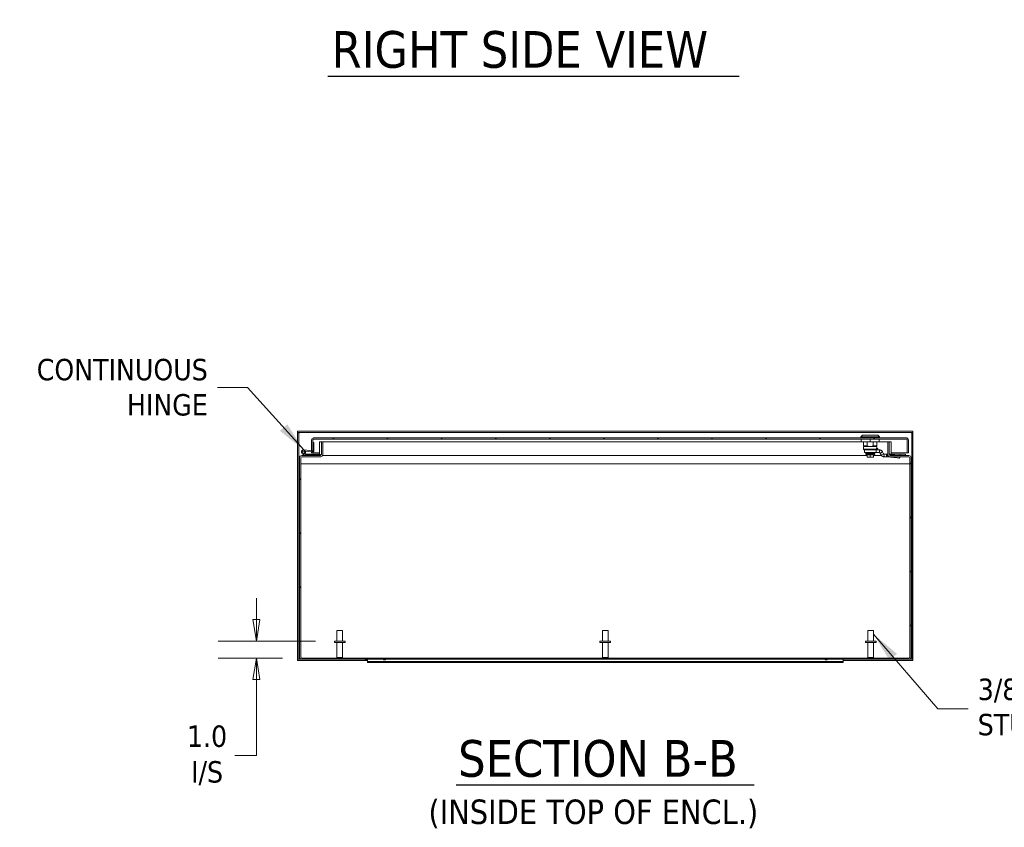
# Model space of a CAD drawing. Header units: inches. Extents: x 18 to 297, y 11 to 185.
# Tile 5 of 13: x 125 to 182, y 35 to 82. Entities that reach past the tile are written whole.
import ezdxf

# ---------------------------------------------------------------- set-up
doc = ezdxf.new("R2010")
doc.units = ezdxf.units.IN
doc.header["$LTSCALE"] = 18
doc.header["$MEASUREMENT"] = 0
doc.layers.get('0').update_dxf_attribs({"lineweight": 5})
for name, color, linetype, lineweight in [('Dimension (ANSI)', 7, 'Continuous', 5), ('Hatch (ANSI)', 7, 'Continuous', 5), ('Symbol (ANSI)', 7, 'Continuous', 5), ('Visible (ANSI)', 7, 'Continuous', 5)]:
    doc.layers.add(name, color=color, linetype=linetype, lineweight=lineweight)
doc.styles.add('ROMANS', font='tahoma.ttf')
doc.styles.add('Text Style168', font='tahoma.ttf')
doc.styles.add('Text Style40', font='tahoma.ttf')
doc.dimstyles.new('Default (ANSI)', dxfattribs={"dimscale": 18, "dimtxt": 0.07, "dimasz": 0.07, "dimexe": 0.125, "dimexo": 0.0625, "dimgap": 0.031496, "dimtad": 0, "dimtih": 1, "dimtoh": 1, "dimrnd": 1e-08, "dimzin": 0, "dimdsep": 46, "dimtxsty": 'ROMANS', "dimblk": 'Filled-1', "dimcen": 0.09, "dimdle": 0.393701, "dimclrd": 256, "dimclre": 256, "dimclrt": 256, "dimadec": 0, "dimazin": 0, "dimtfac": 1, "dimtofl": 0, "dimtmove": 0, "dimatfit": 3, "dimfxl": 1, "dimtolj": 1, "dimtzin": 0, "dimlwd": -1, "dimlwe": -1, "dimarcsym": 0})
doc.dimstyles.new('Default (ANSI)$7', dxfattribs={"dimscale": 18, "dimtxt": 0.07, "dimasz": 0.098425, "dimexe": 0.125, "dimexo": 0.0625, "dimgap": 0.031496, "dimtad": 0, "dimtih": 1, "dimtoh": 1, "dimrnd": 1e-08, "dimzin": 0, "dimdsep": 46, "dimtxsty": 'ROMANS', "dimblk": 'Filled-1', "dimcen": 0.09, "dimdle": 0.393701, "dimclrd": 256, "dimclre": 256, "dimclrt": 256, "dimadec": 0, "dimazin": 0, "dimtfac": 1, "dimtofl": 0, "dimtmove": 0, "dimatfit": 3, "dimfxl": 1, "dimtolj": 1, "dimtzin": 0, "dimlwd": -1, "dimlwe": -1, "dimarcsym": 0})

# ---------------------------------------------------------------- blocks, each defined once
blk = doc.blocks.new('Filled-1')
at = {"color": 0}
for p, q in [((0, 0), (-1, 0.167)), ((-1, 0.167), (-1, -0.167)), ((-1, 0), (0, 0)), ((-1, -0.167), (0, 0))]:
    blk.add_line(p, q, dxfattribs=at)
at = {"color": 0, "flags": 128}
blk.add_lwpolyline([(-1, -0.167), (0, 0), (-1, 0.167), (-1, -0.167)], dxfattribs=at)
at = {"color": 0}
blk.add_solid([(-1, -0.167), (0, 0), (-1, 0.167), (-1, -0.167)], dxfattribs=at)
blk = doc.blocks.new('*D20')
at = {"layer": 'Defpoints', "color": 0, "transparency": 16777216}
for p in [(138.439, 45.566), (143.035, 45.566), (141.109, 44.566)]:
    blk.add_point(p, dxfattribs=at)
at = {"layer": 'Dimension (ANSI)', "transparency": 16777216}
for p, q in [((138.439, 46.826), (138.439, 48.086)), ((141.91, 45.566), (136.189, 45.566)), ((139.984, 44.566), (136.189, 44.566)), ((138.439, 43.306), (138.439, 38.833)), ((138.439, 38.833), (137.179, 38.833))]:
    blk.add_line(p, q, dxfattribs=at)
at = {"layer": 'Dimension (ANSI)', "transparency": 16777216, "xscale": 1.260000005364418, "yscale": 1.260000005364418, "zscale": 1.260000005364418}
for p, rotation in [((138.439, 45.566), 270), ((138.439, 44.566), 90)]:
    blk.add_blockref('Filled-1', p, dxfattribs=dict(at, rotation=rotation))
at = {"layer": 'Dimension (ANSI)', "transparency": 16777216, "insert": (135.535, 38.833), "char_height": 1.26, "attachment_point": 5, "style": 'ROMANS'}
blk.add_mtext('\\A1;\\fTahoma|b0|i0;\\H1.2600;1.0\\P\\fTahoma|b0|i0;\\H1.2600;I/S', dxfattribs=at)

msp = doc.modelspace()

# ---------------------------------------------------------------- hatches: boundary and pattern name
at = {"layer": 'Hatch (ANSI)'}
h = msp.add_hatch(dxfattribs=at)
h.set_pattern_fill('ANSI31', color=256, scale=18, angle=90, style=0)
edge = h.paths.add_edge_path()
edge.add_line((141.7636, 56.776), (141.7636, 56.8023))
edge.add_line((141.7636, 56.8023), (141.7636, 57.2715))
edge.add_line((141.7636, 57.2715), (141.7636, 57.4208))
edge.add_ellipse((141.7948, 57.4208), major_axis=(-0.0313, 0), ratio=1, start_angle=270, end_angle=360, ccw=False)
edge.add_line((141.7948, 57.452), (176.7093, 57.452))
edge.add_ellipse((176.7093, 57.4208), major_axis=(0, 0.0313), ratio=1, start_angle=270, end_angle=360, ccw=False)
edge.add_line((176.7406, 57.4208), (176.7406, 56.651))
edge.add_line((176.7406, 56.651), (176.8146, 56.651))
edge.add_line((176.8146, 56.651), (176.8146, 57.4208))
edge.add_ellipse((176.7093, 57.4208), major_axis=(0.1052, 0), ratio=1, start_angle=0, end_angle=90)
edge.add_line((176.7093, 57.526), (141.7948, 57.526))
edge.add_ellipse((141.7948, 57.4208), major_axis=(0, 0.1052), ratio=1, start_angle=0, end_angle=90)
edge.add_line((141.6896, 57.4208), (141.6896, 56.776))
edge.add_line((141.6896, 56.776), (141.7481, 56.776))
edge.add_line((141.7481, 56.776), (141.7636, 56.776))
h = msp.add_hatch(dxfattribs=at)
h.set_pattern_fill('ANSI31', color=256, scale=18, style=0)
edge = h.paths.add_edge_path()
edge.add_ellipse((142.211, 56.5549), major_axis=(0, -0.1365), ratio=1, start_angle=0, end_angle=90)
edge.add_line((142.3475, 56.5549), (142.3475, 57.2934))
edge.add_line((142.3475, 57.2934), (142.2735, 57.2934))
edge.add_line((142.2735, 57.2934), (142.2735, 56.5549))
edge.add_ellipse((142.211, 56.5549), major_axis=(0.0625, 0), ratio=1, start_angle=270, end_angle=360, ccw=False)
edge.add_line((142.211, 56.4924), (141.3385, 56.4924))
edge.add_line((141.3385, 56.4924), (141.109, 56.4924))
edge.add_ellipse((141.109, 56.3559), major_axis=(0, 0.1365), ratio=1, start_angle=0, end_angle=90)
edge.add_line((140.9725, 56.3559), (140.9725, 44.6289))
edge.add_ellipse((141.109, 44.6289), major_axis=(-0.1365, 0), ratio=1, start_angle=0, end_angle=90)
edge.add_line((141.109, 44.4924), (176.836, 44.4924))
edge.add_ellipse((176.836, 44.6289), major_axis=(0, -0.1365), ratio=1, start_angle=0, end_angle=90)
edge.add_line((176.9725, 44.6289), (176.9725, 56.3559))
edge.add_ellipse((176.836, 56.3559), major_axis=(0.1365, 0), ratio=1, start_angle=0, end_angle=90)
edge.add_line((176.836, 56.4924), (175.734, 56.4924))
edge.add_ellipse((175.734, 56.5549), major_axis=(0, -0.0625), ratio=1, start_angle=270, end_angle=360, ccw=False)
edge.add_line((175.6715, 56.5549), (175.6715, 57.2934))
edge.add_line((175.6715, 57.2934), (175.5975, 57.2934))
edge.add_line((175.5975, 57.2934), (175.5975, 56.5549))
edge.add_ellipse((175.734, 56.5549), major_axis=(-0.1365, 0), ratio=1, start_angle=0, end_angle=90)
edge.add_line((175.734, 56.4184), (176.836, 56.4184))
edge.add_ellipse((176.836, 56.3559), major_axis=(0, 0.0625), ratio=1, start_angle=270, end_angle=360, ccw=False)
edge.add_line((176.8985, 56.3559), (176.8985, 44.6289))
edge.add_ellipse((176.836, 44.6289), major_axis=(0.0625, 0), ratio=1, start_angle=270, end_angle=360, ccw=False)
edge.add_line((176.836, 44.5664), (141.109, 44.5664))
edge.add_ellipse((141.109, 44.6289), major_axis=(0, -0.0625), ratio=1, start_angle=270, end_angle=360, ccw=False)
edge.add_line((141.0465, 44.6289), (141.0465, 56.3559))
edge.add_ellipse((141.109, 56.3559), major_axis=(-0.0625, 0), ratio=1, start_angle=270, end_angle=360, ccw=False)
edge.add_line((141.109, 56.4184), (142.211, 56.4184))
h = msp.add_hatch(dxfattribs=at)
h.set_pattern_fill('ANSI31', color=256, scale=18, angle=75, style=0)
edge = h.paths.add_edge_path()
edge.add_ellipse((141.7636, 56.7696), major_axis=(-0.0054, -0.0623), ratio=1, start_angle=0, end_angle=95)
edge.add_line((141.8261, 56.7696), (141.8261, 57.266))
edge.add_line((141.8261, 57.266), (141.7636, 57.2715))
edge.add_line((141.7636, 57.2715), (141.7636, 56.8023))
edge.add_ellipse((141.7336, 56.8023), major_axis=(0.03, 0), ratio=1, start_angle=298.895423, end_angle=360, ccw=False)
edge.add_ellipse((141.7336, 56.8023), major_axis=(0.0145, -0.0263), ratio=1, start_angle=326.104577, end_angle=360, ccw=False)
edge.add_line((141.731, 56.7724), (141.2219, 56.817))
edge.add_ellipse((141.211, 56.6924), major_axis=(0.0109, 0.1245), ratio=1, start_angle=0, end_angle=288.421193)
edge.add_line((141.3326, 56.7214), (141.2627, 56.7276))
edge.add_ellipse((141.211, 56.6924), major_axis=(0.0517, 0.0351), ratio=1, start_angle=50.802166, end_angle=360, ccw=False)
edge.add_line((141.2165, 56.7547), (141.7581, 56.7073))
h = msp.add_hatch(dxfattribs=at)
h.set_pattern_fill('ANSI31', color=256, scale=18, angle=-15, style=0)
edge = h.paths.add_edge_path()
edge.add_ellipse((141.211, 56.6924), major_axis=(0.0104, 0.0591), ratio=1, start_angle=0, end_angle=360)
h = msp.add_hatch(dxfattribs=at)
h.set_pattern_fill('ANSI31', color=256, scale=18, angle=15, style=0)
edge = h.paths.add_edge_path()
edge.add_ellipse((141.3385, 56.5074), major_axis=(-0.0032, -0.0147), ratio=1, start_angle=0, end_angle=12.224665)
edge.add_line((141.3385, 56.4924), (142.211, 56.4924))
edge.add_line((142.211, 56.4924), (142.211, 56.5549))
edge.add_line((142.211, 56.5549), (141.3907, 56.5549))
edge.add_line((141.3907, 56.5549), (141.3353, 56.4928))

# ---------------------------------------------------------------- linework, layer by layer
at = {"layer": 'Symbol (ANSI)', "lineweight": 30}
for p, q in [((142.6507, 78.8404), (166.8501, 78.8404)), ((150.203, 37.0918), (167.7421, 37.0918))]:
    msp.add_line(p, q, dxfattribs=at)
at = {"layer": 'Visible (ANSI)'}
for p, q in [((177.0778, 57.9184), (140.8673, 57.9184)), ((140.8673, 57.8444), (140.8673, 57.9184)), ((177.0778, 57.8444), (140.8673, 57.8444)), ((140.8673, 57.8288), (140.8673, 44.5081)), ((140.8673, 57.8288), (140.9413, 57.8288)), ((140.9413, 57.8288), (140.9413, 44.5081)), ((141.6896, 57.4208), (141.6896, 56.776)), ((141.7636, 56.776), (141.7636, 57.4208)), ((176.7093, 57.526), (141.7948, 57.526)), ((141.7948, 57.452), (176.7093, 57.452)), ((174.1118, 57.6835), (174.0134, 57.5851)), ((174.0134, 57.5851), (175.1157, 57.5851)), ((174.0134, 57.5851), (174.0134, 57.526)), ((174.0331, 57.2946), (174.0331, 57.452)), ((174.1118, 57.6835), (175.0173, 57.6835)), ((174.5646, 57.2946), (174.5646, 57.452)), ((175.0173, 57.6835), (175.1157, 57.5851)), ((175.0961, 57.2946), (175.0961, 57.452)), ((175.1157, 57.5851), (175.1157, 57.526)), ((176.7406, 57.4208), (176.7406, 56.651)), ((176.8146, 56.651), (176.8146, 57.4208)), ((177.0038, 44.5081), (177.0038, 57.8288)), ((177.0038, 57.8288), (177.0778, 57.8288)), ((177.0778, 57.8444), (177.0778, 57.9184)), ((177.0778, 44.5081), (177.0778, 57.8288)), ((141.731, 56.7724), (141.2219, 56.817)), ((141.8261, 57.266), (141.7636, 57.2715)), ((141.7636, 57.2715), (141.7636, 56.8023)), ((141.8261, 56.7696), (141.8261, 57.266)), ((142.1485, 57.2934), (142.2735, 57.2934)), ((142.1485, 57.2934), (142.1485, 57.1569)), ((142.1485, 56.6289), (142.1485, 57.1569)), ((142.3475, 57.2934), (142.2735, 57.2934)), ((142.2735, 57.2934), (142.2735, 56.5549)), ((142.3475, 56.5549), (142.3475, 57.2934)), ((142.3475, 57.2934), (174.1709, 57.2934)), ((174.0331, 57.2946), (174.5646, 57.2946)), ((174.1709, 57.2946), (174.1709, 57.0536)), ((174.3841, 57.0536), (174.1709, 57.0536)), ((174.5646, 57.0142), (174.1709, 57.0142)), ((174.1748, 57.0142), (174.1748, 56.8567)), ((174.1974, 56.8567), (174.1748, 56.8567)), ((174.2142, 56.8174), (174.1748, 56.8567)), ((174.1974, 56.8567), (174.4337, 56.8567)), ((174.25, 56.8174), (174.2142, 56.8174)), ((174.2299, 56.8174), (174.2299, 56.6599)), ((174.25, 56.8174), (174.2762, 56.8174)), ((174.2762, 56.8174), (174.3947, 56.8174)), ((174.3841, 57.2946), (174.3841, 57.0536)), ((174.3947, 56.8174), (174.4102, 56.8174)), ((174.4102, 56.8174), (174.7267, 56.8174)), ((174.9384, 56.8567), (174.4337, 56.8567)), ((174.5646, 57.2946), (175.0961, 57.2946)), ((174.5646, 57.0142), (174.9583, 57.0142)), ((174.9189, 56.8174), (174.7267, 56.8174)), ((174.745, 57.2946), (174.745, 57.0536)), ((174.745, 57.0536), (174.9583, 57.0536)), ((175.1157, 56.8174), (174.9189, 56.8174)), ((174.9189, 56.6599), (174.9189, 56.8174)), ((174.9384, 56.9158), (174.9384, 56.8567)), ((174.9384, 56.9158), (174.9543, 56.9158)), ((174.9384, 56.9119), (174.9976, 56.9119)), ((174.9543, 57.0142), (174.9543, 56.9158)), ((174.9583, 57.2946), (174.9583, 57.0536)), ((174.9583, 57.2934), (175.5975, 57.2934)), ((175.0055, 56.8174), (175.0055, 56.904)), ((175.1157, 56.8174), (175.1157, 56.71)), ((175.6715, 57.2934), (175.5975, 57.2934)), ((175.5975, 57.2934), (175.5975, 56.5549)), ((175.6715, 56.5549), (175.6715, 57.2934)), ((175.6715, 57.2934), (175.7965, 57.2934)), ((175.7965, 57.1569), (175.7965, 57.2934)), ((175.7965, 57.1569), (175.7965, 56.6289)), ((140.9725, 56.3559), (140.9725, 44.6289)), ((141.0465, 44.6289), (141.0465, 56.3559)), ((142.211, 56.4924), (141.109, 56.4924)), ((141.109, 56.4184), (142.211, 56.4184)), ((141.3319, 56.494), (141.156, 56.5802)), ((141.2165, 56.7547), (141.7581, 56.7073)), ((141.3326, 56.7214), (141.2627, 56.7276)), ((141.2807, 56.5887), (141.3464, 56.5565)), ((141.2965, 56.5113), (141.2965, 56.4924)), ((141.326, 56.5664), (142.1483, 56.5664)), ((141.3907, 56.5549), (141.3353, 56.4928)), ((141.3385, 56.4924), (142.211, 56.4924)), ((141.353, 56.5549), (141.3907, 56.5549)), ((142.211, 56.5549), (141.3907, 56.5549)), ((141.6896, 56.776), (141.7636, 56.776)), ((141.6896, 56.651), (141.6896, 56.7133)), ((141.7636, 56.651), (141.6896, 56.651)), ((141.7636, 56.7071), (141.7636, 56.651)), ((141.7636, 56.651), (142.1485, 56.651)), ((142.1483, 56.5549), (142.1483, 56.5664)), ((142.1483, 56.5664), (142.1485, 56.5664)), ((142.1485, 56.6289), (142.1485, 56.5549)), ((142.211, 56.4924), (142.211, 56.5549)), ((142.2225, 56.4184), (142.211, 56.4184)), ((142.2225, 56.4189), (142.2225, 56.4184)), ((174.3762, 56.4924), (142.3324, 56.4924)), ((174.2299, 56.6599), (174.6246, 56.6599)), ((174.2988, 56.6028), (174.2988, 56.5753)), ((174.2988, 56.5753), (174.8303, 56.5753)), ((174.347, 56.5359), (174.2988, 56.5753)), ((174.3145, 56.6205), (174.3106, 56.6205)), ((174.3106, 56.6146), (174.3106, 56.6205)), ((174.3145, 56.6146), (174.3106, 56.6146)), ((174.3145, 56.6205), (174.3259, 56.6205)), ((174.3145, 56.6146), (174.3145, 56.6205)), ((174.3145, 56.6146), (174.3259, 56.6146)), ((174.3447, 56.6205), (174.3259, 56.6205)), ((174.3259, 56.6146), (174.3259, 56.6205)), ((174.3447, 56.6146), (174.3259, 56.6146)), ((174.3447, 56.6205), (174.37, 56.6205)), ((174.3447, 56.6146), (174.3447, 56.6205)), ((174.3447, 56.6146), (174.37, 56.6146)), ((174.7821, 56.5359), (174.347, 56.5359)), ((174.347, 56.5359), (174.347, 56.528)), ((174.347, 56.528), (174.3762, 56.528)), ((174.37, 56.6146), (174.37, 56.6205)), ((174.4013, 56.6205), (174.37, 56.6205)), ((174.4013, 56.6146), (174.37, 56.6146)), ((174.3762, 56.4178), (174.3762, 56.528)), ((174.3762, 56.528), (174.5646, 56.528)), ((174.4679, 56.3981), (174.3959, 56.3981)), ((174.4376, 56.6205), (174.4013, 56.6205)), ((174.4013, 56.6146), (174.4013, 56.6205)), ((174.4376, 56.6146), (174.4013, 56.6146)), ((174.4376, 56.6146), (174.4376, 56.6205)), ((174.4376, 56.6205), (174.4777, 56.6205)), ((174.4777, 56.6146), (174.4376, 56.6146)), ((174.4465, 56.6599), (174.4465, 56.6205)), ((174.5205, 56.6205), (174.4777, 56.6205)), ((174.4777, 56.6146), (174.4777, 56.6205)), ((174.5205, 56.6146), (174.4777, 56.6146)), ((174.5646, 56.3981), (174.4925, 56.3981)), ((174.5205, 56.6146), (174.5205, 56.6205)), ((174.5205, 56.6205), (174.5372, 56.6205)), ((174.5646, 56.6146), (174.5205, 56.6146)), ((174.5372, 56.6146), (174.5372, 56.6205)), ((174.6087, 56.6205), (174.5646, 56.6205)), ((174.5646, 56.6146), (174.5646, 56.6205)), ((174.6087, 56.6146), (174.5646, 56.6146)), ((174.5646, 56.4178), (174.5646, 56.528)), ((174.5646, 56.528), (174.7529, 56.528)), ((174.5646, 56.4178), (174.5646, 56.3981)), ((174.6366, 56.3981), (174.5646, 56.3981)), ((174.6087, 56.6146), (174.6087, 56.6205)), ((174.6514, 56.6146), (174.6087, 56.6146)), ((174.6184, 56.6205), (174.6514, 56.6205)), ((174.6184, 56.6146), (174.6184, 56.6205)), ((174.9189, 56.6599), (174.6246, 56.6599)), ((174.6915, 56.6205), (174.6514, 56.6205)), ((174.6514, 56.6146), (174.6514, 56.6205)), ((174.6915, 56.6146), (174.6514, 56.6146)), ((174.7333, 56.3981), (174.6612, 56.3981)), ((174.6827, 56.6599), (174.6827, 56.6205)), ((174.6915, 56.6146), (174.6915, 56.6205)), ((174.6915, 56.6205), (174.7278, 56.6205)), ((174.7278, 56.6146), (174.6915, 56.6146)), ((174.7591, 56.6205), (174.7278, 56.6205)), ((174.7278, 56.6146), (174.7278, 56.6205)), ((174.7591, 56.6146), (174.7278, 56.6146)), ((174.7529, 56.4178), (174.7529, 56.528)), ((174.7529, 56.528), (174.7821, 56.528)), ((175.2229, 56.4924), (174.7529, 56.4924)), ((174.7591, 56.6146), (174.7591, 56.6205)), ((174.7591, 56.6205), (174.7845, 56.6205)), ((174.7845, 56.6146), (174.7591, 56.6146)), ((174.7821, 56.5359), (174.8303, 56.5753)), ((174.7821, 56.5359), (174.7821, 56.528)), ((174.8032, 56.6205), (174.7845, 56.6205)), ((174.7845, 56.6146), (174.7845, 56.6205)), ((174.8032, 56.6146), (174.7845, 56.6146)), ((174.8032, 56.6146), (174.8032, 56.6205)), ((174.8032, 56.6205), (174.8146, 56.6205)), ((174.8146, 56.6146), (174.8032, 56.6146)), ((174.8185, 56.6205), (174.8146, 56.6205)), ((174.8146, 56.6146), (174.8146, 56.6205)), ((174.8185, 56.6146), (174.8146, 56.6146)), ((174.8185, 56.6146), (174.8185, 56.6205)), ((174.8303, 56.6028), (174.8303, 56.5753)), ((175.1157, 56.6599), (174.9189, 56.6599)), ((175.1157, 56.71), (175.1157, 56.6599)), ((175.1969, 56.6584), (175.1514, 56.6372)), ((175.2047, 56.523), (175.1514, 56.6372)), ((175.2942, 56.7037), (175.1969, 56.6584)), ((175.302, 56.5684), (175.2047, 56.523)), ((175.3474, 56.5895), (175.2942, 56.7037)), ((175.3474, 56.5895), (175.302, 56.5684)), ((175.3652, 56.5782), (175.3652, 56.528)), ((175.3735, 56.5782), (175.3652, 56.5782)), ((175.531, 56.5782), (175.3735, 56.5782)), ((175.3735, 56.5284), (175.3735, 56.5782)), ((175.531, 56.4207), (175.3863, 56.4207)), ((175.531, 56.5782), (175.531, 56.4708)), ((175.5975, 56.5782), (175.531, 56.5782)), ((175.531, 56.4708), (175.531, 56.4207)), ((175.5592, 56.4207), (175.531, 56.4207)), ((175.5655, 56.4686), (175.5592, 56.4207)), ((176.1497, 56.346), (175.5592, 56.4207)), ((175.579, 56.5713), (175.5655, 56.4686)), ((175.5975, 56.569), (175.579, 56.5713)), ((176.3184, 56.5782), (175.6715, 56.5782)), ((176.1695, 56.4966), (175.6715, 56.5596)), ((176.836, 56.4924), (175.734, 56.4924)), ((175.734, 56.4184), (176.836, 56.4184)), ((175.7965, 56.651), (176.7406, 56.651)), ((175.7965, 56.5782), (175.7965, 56.6289)), ((176.3153, 56.4184), (176.3085, 56.3671)), ((176.3283, 56.5177), (176.325, 56.4924)), ((176.3317, 56.5713), (176.3284, 56.5185)), ((176.3314, 56.5664), (176.6485, 56.5664)), ((176.6485, 56.5664), (176.6485, 56.4924)), ((176.7406, 56.651), (176.8146, 56.651)), ((176.8985, 56.3559), (176.8985, 44.6289)), ((176.9725, 44.6289), (176.9725, 56.3559)), ((141.0465, 56.0039), (176.8985, 56.0039)), ((143.1825, 46.1914), (143.5125, 46.1914)), ((143.1825, 45.5664), (143.1825, 46.1914)), ((143.5125, 45.5664), (143.5125, 46.1914)), ((158.8075, 46.1914), (159.1375, 46.1914)), ((158.8075, 45.5664), (158.8075, 46.1914)), ((159.1375, 45.5664), (159.1375, 46.1914)), ((174.4325, 46.1914), (174.7625, 46.1914)), ((174.4325, 45.5664), (174.4325, 46.1914)), ((174.7625, 45.5664), (174.7625, 46.1914)), ((143.66, 45.5664), (143.035, 45.5664)), ((143.035, 45.5664), (143.035, 45.4814)), ((143.66, 45.4814), (143.035, 45.4814)), ((143.1825, 45.4814), (143.1825, 44.6014)), ((143.5125, 45.4814), (143.5125, 44.6014)), ((143.66, 45.5664), (143.66, 45.4814)), ((159.285, 45.5664), (158.66, 45.5664)), ((158.66, 45.5664), (158.66, 45.4814)), ((159.285, 45.4814), (158.66, 45.4814)), ((158.8075, 45.4814), (158.8075, 44.6014)), ((159.1375, 45.4814), (159.1375, 44.6014)), ((159.285, 45.5664), (159.285, 45.4814)), ((174.91, 45.5664), (174.285, 45.5664)), ((174.285, 45.5664), (174.285, 45.4814)), ((174.91, 45.4814), (174.285, 45.4814)), ((174.4325, 45.4814), (174.4325, 44.6014)), ((174.7625, 45.4814), (174.7625, 44.6014)), ((174.91, 45.5664), (174.91, 45.4814)), ((140.9413, 44.5081), (140.8673, 44.5081)), ((140.8673, 44.4924), (141.109, 44.4924)), ((140.8673, 44.4924), (140.8673, 44.4184)), ((140.8673, 44.4184), (144.9725, 44.4184)), ((176.836, 44.5664), (141.109, 44.5664)), ((141.109, 44.4924), (176.836, 44.4924)), ((143.1825, 44.6014), (143.5125, 44.6014)), ((143.2175, 44.5664), (143.1825, 44.6014)), ((143.4775, 44.5664), (143.5125, 44.6014)), ((144.8525, 44.4924), (144.8525, 44.4554)), ((144.9725, 44.4554), (144.8525, 44.4554)), ((144.9725, 44.4924), (144.9725, 44.3674)), ((144.9725, 44.3674), (144.9725, 44.3308)), ((172.9725, 44.3674), (144.9725, 44.3674)), ((144.9725, 44.3024), (144.9725, 44.3308)), ((172.9725, 44.3308), (144.9725, 44.3308)), ((172.9725, 44.3024), (144.9725, 44.3024)), ((145.9125, 44.4924), (145.9125, 44.4554)), ((146.0325, 44.4554), (145.9125, 44.4554)), ((146.0325, 44.4924), (146.0325, 44.4554)), ((158.8075, 44.6014), (159.1375, 44.6014)), ((158.8425, 44.5664), (158.8075, 44.6014)), ((159.1025, 44.5664), (159.1375, 44.6014)), ((171.9125, 44.4924), (171.9125, 44.4554)), ((172.0325, 44.4554), (171.9125, 44.4554)), ((172.0325, 44.4924), (172.0325, 44.4554)), ((172.9725, 44.3674), (172.9725, 44.4924)), ((172.9725, 44.4184), (177.0778, 44.4184)), ((172.9725, 44.3308), (172.9725, 44.3674)), ((172.9725, 44.3308), (172.9725, 44.3024)), ((174.4325, 44.6014), (174.7625, 44.6014)), ((174.4675, 44.5664), (174.4325, 44.6014)), ((174.7275, 44.5664), (174.7625, 44.6014)), ((176.836, 44.4924), (177.0778, 44.4924)), ((177.0778, 44.5081), (177.0038, 44.5081)), ((177.0778, 44.4924), (177.0778, 44.4184))]:
    msp.add_line(p, q, dxfattribs=at)
msp.add_circle((141.211, 56.6924), 0.06, dxfattribs=at)
for centre, radius, start, end in [((141.7948, 57.4208), 0.1052, 90, 180), ((141.7948, 57.4208), 0.0313, 90, 180), ((176.7093, 57.4208), 0.1052, 0, 90), ((176.7093, 57.4208), 0.0313, 0, 90), ((141.211, 56.6924), 0.125, 85, 13.421193), ((141.7336, 56.8023), 0.03, 265, 0), ((174.9976, 56.904), 0.00787, 0, 90), ((141.109, 56.3559), 0.1365, 90, 180), ((141.109, 56.3559), 0.0625, 90, 180), ((141.211, 56.6924), 0.0625, 85, 34.197834), ((141.211, 56.6924), 0.0625, 34.197834, 85), ((141.211, 56.6924), 0.125, 13.421193, 25), ((141.3385, 56.5074), 0.015, 243.884751, 257.775335), ((141.3385, 56.5074), 0.015, 257.775335, 270), ((141.353, 56.5699), 0.015, 243.884751, 270), ((141.7636, 56.7696), 0.0625, 265, 0), ((142.211, 56.5549), 0.1365, 270, 0), ((142.211, 56.5549), 0.0625, 270, 0), ((174.3106, 56.6028), 0.0118, 89.999989, 180), ((174.3959, 56.4178), 0.0197, 180, 270), ((174.7333, 56.4178), 0.0197, 270, 0), ((174.8185, 56.6028), 0.0118, 0, 90.000011), ((175.734, 56.5549), 0.1365, 180, 270), ((175.734, 56.5549), 0.0625, 180, 270), ((176.836, 56.3559), 0.1365, 0, 90), ((176.836, 56.3559), 0.0625, 0, 90), ((141.109, 44.6289), 0.1365, 180, 270), ((141.109, 44.6289), 0.0625, 180, 270), ((176.836, 44.6289), 0.1365, 270, 0), ((176.836, 44.6289), 0.0625, 270, 0)]:
    msp.add_arc(centre, radius, start, end, dxfattribs=at)
for centre, major_axis, ratio, start_param, end_param in [((174.4925, 56.4099), (0, -0.0118), 0.4254548, 6.2831842, 6.2832619), ((176.1524, 56.3876), (0.1561, -0.0205), 0.2640928, 4.7299476, 6.2831853), ((176.1721, 56.5382), (-0.1561, 0.0205), 0.2640928, 1.588355, 1.9247892), ((176.1721, 56.5382), (0.1561, -0.0205), 0.2640928, 5.2804101, 6.300744)]:
    msp.add_ellipse(centre, major_axis=major_axis, ratio=ratio, start_param=start_param, end_param=end_param, dxfattribs=at)
for points, knots in [([(140.9374, 57.8286), (140.9172, 57.8367), (140.8969, 57.8428), (140.8766, 57.8441), (140.8735, 57.8443), (140.8704, 57.8444), (140.8673, 57.8444)], [0.33333333, 0.33333333, 0.33333333, 0.33333333, 0.91100988, 0.91100988, 0.91100988, 1, 1, 1, 1]), ([(177.0076, 57.8286), (177.0279, 57.8367), (177.0481, 57.8428), (177.0684, 57.8441), (177.0715, 57.8443), (177.0746, 57.8444), (177.0778, 57.8444)], [0.33333333, 0.33333333, 0.33333333, 0.33333333, 0.91100988, 0.91100988, 0.91100988, 1, 1, 1, 1]), ([(175.1157, 56.8174), (175.1296, 56.8174), (175.1435, 56.8159), (175.1709, 56.81), (175.1842, 56.8056), (175.2056, 56.7959), (175.2138, 56.7915), (175.2262, 56.7835), (175.2306, 56.7805), (175.2451, 56.7695), (175.2546, 56.7607), (175.2673, 56.7463), (175.2713, 56.7413), (175.2825, 56.7259), (175.2889, 56.7151), (175.2942, 56.7037)], [-0.57197077, -0.57197077, -0.57197077, -0.57197077, -0.46563916, -0.46563916, -0.35805457, -0.35805457, -0.28636834, -0.28636834, -0.24541712, -0.24541712, -0.14723528, -0.14723528, -0.09817767, -0.09817767, -0.0021679, -0.0021679, -0.0021679, -0.0021679]), ([(175.1514, 56.6372), (175.15, 56.6403), (175.1481, 56.6433), (175.1435, 56.6486), (175.1409, 56.651), (175.1361, 56.6543), (175.1341, 56.6554), (175.1269, 56.6587), (175.1213, 56.6599), (175.1157, 56.6599)], [-0.12409009, -0.12409009, -0.12409009, -0.12409009, -0.09500691, -0.09500691, -0.06592788, -0.06592788, -0.04656764, -0.04656764, -0.00000314, -0.00000314, -0.00000314, -0.00000314]), ([(175.3652, 56.4207), (175.3603, 56.4207), (175.3554, 56.4209), (175.3385, 56.4223), (175.3268, 56.4245), (175.3076, 56.4301), (175.3001, 56.4329), (175.2832, 56.4405), (175.2739, 56.4457), (175.2556, 56.4582), (175.2467, 56.4657), (175.2306, 56.4822), (175.2233, 56.4912), (175.2124, 56.5079), (175.2082, 56.5153), (175.2047, 56.523)], [-0.53581418, -0.53581418, -0.53581418, -0.53581418, -0.49808358, -0.49808358, -0.4066914, -0.4066914, -0.34579234, -0.34579234, -0.26456962, -0.26456962, -0.17637489, -0.17637489, -0.0881865, -0.0881865, -0.02345926, -0.02345926, -0.02345926, -0.02345926]), ([(175.3474, 56.5895), (175.3486, 56.587), (175.3503, 56.5847), (175.3548, 56.5809), (175.3576, 56.5794), (175.3621, 56.5784), (175.3637, 56.5782), (175.3652, 56.5782)], [-0.068903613, -0.068903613, -0.068903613, -0.068903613, -0.042914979, -0.042914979, -0.014281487, -0.014281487, 0, 0, 0, 0]), ([(175.3652, 56.4207), (175.3656, 56.4207), (175.3659, 56.4207), (175.3677, 56.4207), (175.3691, 56.4207), (175.3768, 56.4207), (175.3818, 56.4207), (175.3863, 56.4207)], [0.289898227, 0.289898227, 0.289898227, 0.289898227, 0.292565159, 0.292565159, 0.302927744, 0.302927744, 0.350558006, 0.350558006, 0.350558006, 0.350558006]), ([(175.531, 56.5782), (175.539, 56.5782), (175.547, 56.5776), (175.563, 56.5753), (175.571, 56.5736), (175.579, 56.5713)], [-0.14355477, -0.14355477, -0.14355477, -0.14355477, -0.07252879, -0.07252879, -0.00062018, -0.00062018, -0.00062018, -0.00062018]), ([(176.3317, 56.5713), (176.3296, 56.5736), (176.3274, 56.5753), (176.3229, 56.5776), (176.3206, 56.5782), (176.3184, 56.5782)], [-0.12222668, -0.12222668, -0.12222668, -0.12222668, -0.06156732, -0.06156732, -0.00213623, -0.00213623, -0.00213623, -0.00213623]), ([(140.9374, 44.5082), (140.9172, 44.5002), (140.8969, 44.4941), (140.8766, 44.4927), (140.8735, 44.4925), (140.8704, 44.4924), (140.8673, 44.4924)], [0.33333333, 0.33333333, 0.33333333, 0.33333333, 0.91100988, 0.91100988, 0.91100988, 1, 1, 1, 1]), ([(177.0076, 44.5082), (177.0279, 44.5002), (177.0481, 44.4941), (177.0684, 44.4927), (177.0715, 44.4925), (177.0746, 44.4924), (177.0778, 44.4924)], [0.33333333, 0.33333333, 0.33333333, 0.33333333, 0.91100988, 0.91100988, 0.91100988, 1, 1, 1, 1])]:
    msp.add_open_spline(points, degree=3, knots=knots, dxfattribs=at)
for points in [[(140.9413, 57.8288), (140.9413, 57.8236), (140.9562, 57.8184), (140.9725, 57.8132)], [(140.9725, 57.8132), (140.9623, 57.818), (140.952, 57.8226), (140.9418, 57.8269)], [(176.9725, 57.8132), (176.9889, 57.8184), (177.0038, 57.8236), (177.0038, 57.8288)], [(176.9725, 57.8132), (176.9828, 57.818), (176.993, 57.8226), (177.0033, 57.8269)], [(174.1974, 56.8567), (174.2037, 56.8516), (174.216, 56.8418), (174.2335, 56.8286), (174.2446, 56.8209), (174.25, 56.8174)], [(174.4102, 56.8174), (174.4131, 56.8209), (174.4187, 56.8286), (174.4266, 56.8418), (174.4314, 56.8516), (174.4337, 56.8567)], [(174.9384, 56.8567), (174.9337, 56.8522), (174.9243, 56.8433), (174.9106, 56.8301), (174.9016, 56.8216), (174.8972, 56.8174)], [(174.4679, 56.3981), (174.4679, 56.3981), (174.4679, 56.3981), (174.4679, 56.3981)], [(174.4925, 56.3981), (174.4839, 56.3981), (174.4757, 56.3981), (174.4679, 56.3981)], [(174.6612, 56.3981), (174.6534, 56.3981), (174.6452, 56.3981), (174.6366, 56.3981)], [(174.6366, 56.3981), (174.6366, 56.3981), (174.6366, 56.3981), (174.6366, 56.3981)], [(174.6612, 56.3981), (174.6612, 56.3981), (174.6612, 56.3981), (174.6612, 56.3981)], [(174.6612, 56.3981), (174.6612, 56.3981), (174.6612, 56.3981), (174.6612, 56.3981)], [(175.3863, 56.4207), (175.382, 56.4566), (175.3777, 56.4925), (175.3735, 56.5284)], [(140.9725, 44.5237), (140.9562, 44.5185), (140.9413, 44.5133), (140.9413, 44.5081)], [(140.9725, 44.5237), (140.9623, 44.5189), (140.952, 44.5142), (140.9418, 44.51)], [(176.9725, 44.5237), (176.9828, 44.5189), (176.993, 44.5142), (177.0033, 44.51)], [(177.0038, 44.5081), (177.0038, 44.5133), (176.9889, 44.5185), (176.9725, 44.5237)]]:
    msp.add_open_spline(points, degree=3, dxfattribs=at)
for points in [[(174.3841, 57.0536), (174.4787, 57.0142), (174.5646, 57.0142)], [(174.745, 57.0536), (174.6505, 57.0142), (174.5646, 57.0142)]]:
    msp.add_rational_spline(points, [1.61904761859, 1.69999999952, 1.69999999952], degree=2, dxfattribs=at)

# ---------------------------------------------------------------- texts
at = {"layer": 'Symbol (ANSI)', "attachment_point": 7, "line_spacing_factor": 0.25}
for s, insert, char_height, style in [('RIGHT SIDE VIEW', (142.8667, 79.2844), 2.16, 'Text Style168'), ('SECTION B-B', (150.3136, 37.5323), 2.16, 'Text Style168'), ('(INSIDE TOP OF ENCL.)', (148.565, 34.5312), 1.44, 'Text Style40')]:
    msp.add_mtext(s, dxfattribs=dict(at, insert=insert, char_height=char_height, style=style))
at = {"layer": 'Symbol (ANSI)', "char_height": 1.26, "line_spacing_factor": 0.987884, "style": 'ROMANS'}
for s, insert, width, attachment_point in [('{\\fTahoma|b0|i0;CONTINUOUS\\P\\fTahoma|b0|i0;HINGE}', (135.5783, 60.5032), 10.702852, 6), ('{\\fTahoma|b0|i0;3/8-16 X 5/8" COLLAR\\P\\fTahoma|b0|i0;STUD (8 PL.)}', (180.8908, 41.5702), 17.056969, 4)]:
    msp.add_mtext(s, dxfattribs=dict(at, insert=insert, width=width, attachment_point=attachment_point))

# ---------------------------------------------------------------- dimensions: what is measured, and where the dimension line sits
at = {"layer": 'Dimension (ANSI)'}
dim = msp.add_linear_dim(base=(138.4393, 45.5664), p1=(141.109, 44.5664), p2=(143.035, 45.5664), angle=90, text='\\fTahoma|b0|i0;\\H1.2600;<>\\P\\fTahoma|b0|i0;\\H1.2600;I/S', dimstyle='Default (ANSI)', override={"dimgap": 0.031496, "dimdec": 1, "dimtol": 0, "dimlim": 0, "dimtp": 0, "dimtm": 0, "dimtdec": 1, "dimatfit": 1}, dxfattribs=at)
dim.commit()
dim.dimension.update_dxf_attribs({"geometry": '*D20', "text_midpoint": (135.5347, 38.8331), "dimtype": 160})

# ---------------------------------------------------------------- leaders
at = {"layer": 'Symbol (ANSI)', "annotation_type": 0, "has_hookline": 1}
for points, hookline_direction, text_width in [([(141.2219, 56.817), (137.9169, 60.5032), (136.1453, 60.5032)], 1, 10.6042), ([(174.7625, 45.9628), (178.5523, 41.5702), (180.3239, 41.5702)], 0, 17.0087)]:
    msp.add_leader(points, dimstyle='Default (ANSI)$7', override={"dimtad": 0}, dxfattribs=dict(at, hookline_direction=hookline_direction, text_width=text_width))

doc.saveas('drawing.dxf')
